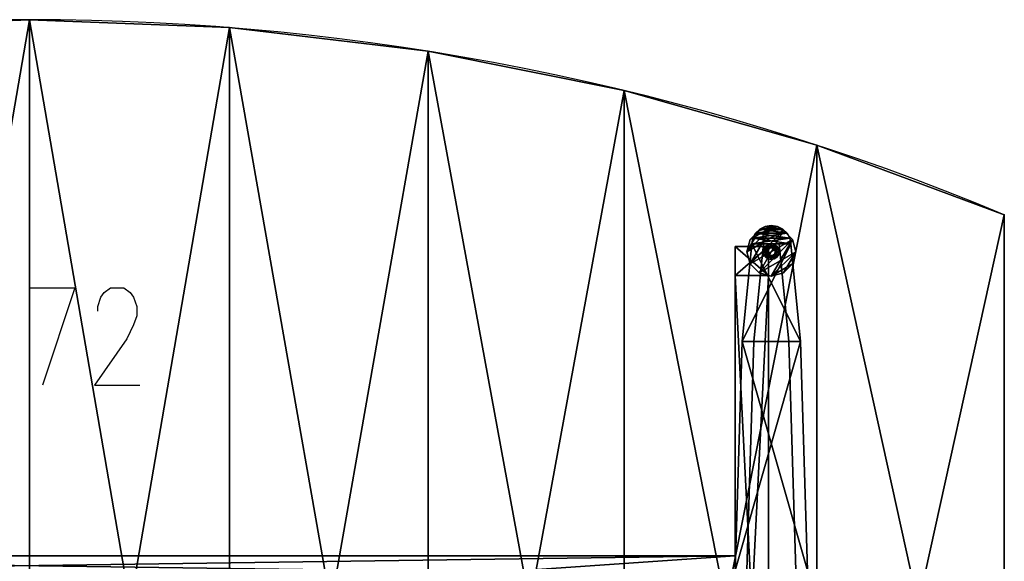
# Model space of a CAD drawing. Extents: x 0 to 2, y -1.07 to 0.27.
# Tile 4 of 4: x 0.99 to 2, y -0.36 to 0.2. Entities that reach past the tile are written whole.
import ezdxf

# ---------------------------------------------------------------- set-up
doc = ezdxf.new("R2010")
doc.units = 0
for name, color, linetype in [('ASCP2D', 1, 'CONTINUOUS'), ('ASCP3D_ANY', 1, 'CONTINUOUS'), ('ASCP3D_TI__AKZENT_2D', 1, 'CONTINUOUS'), ('ASCP3D_TI__GESTELL', 1, 'CONTINUOUS'), ('ASCP3D_TI__GLEITER', 1, 'CONTINUOUS'), ('ASCP3D_TI__KANTE_2D_2D', 1, 'CONTINUOUS'), ('ASCP3D_TI__PLATTE_2D', 1, 'CONTINUOUS'), ('DEFAULT', 7, 'CONTINUOUS'), ('SNAP', 7, 'CONTINUOUS')]:
    doc.layers.add(name, color=color, linetype=linetype)

# ---------------------------------------------------------------- blocks, each defined once
blk = doc.blocks.new('OB__000000')
at = {"layer": 'ASCP3D_TI__GLEITER'}
mesh = blk.add_polyface(dxfattribs=at)
corners = [(0.004, 0, -0.015), (0.003464, 0.002, -0.015), (0.003464, 0.002), (0.004, 0), (0.002, 0.003464, -0.015), (0.002, 0.003464), (0, 0.004, -0.015), (0, 0.004), (-0.002, 0.003464, -0.015), (-0.002, 0.003464), (-0.003464, 0.002, -0.015), (-0.003464, 0.002), (-0.004, 0, -0.015), (-0.004, 0), (-0.003464, -0.002, -0.015), (-0.003464, -0.002), (-0.002, -0.003464, -0.015), (-0.002, -0.003464), (0, -0.004, -0.015), (0, -0.004), (0.002, -0.003464, -0.015), (0.002, -0.003464), (0.003464, -0.002, -0.015), (0.003464, -0.002), (0.025, 0, -0.018), (0.021651, 0.0125, -0.018), (0.021651, 0.0125, -0.015), (0.025, 0, -0.015), (0.0125, 0.021651, -0.018), (0.0125, 0.021651, -0.015), (0, 0.025, -0.018), (0, 0.025, -0.015), (-0.0125, 0.021651, -0.018), (-0.0125, 0.021651, -0.015), (-0.021651, 0.0125, -0.018), (-0.021651, 0.0125, -0.015), (-0.025, 0, -0.018), (-0.025, 0, -0.015), (-0.021651, -0.0125, -0.018), (-0.021651, -0.0125, -0.015), (-0.0125, -0.021651, -0.018), (-0.0125, -0.021651, -0.015), (0, -0.025, -0.018), (0, -0.025, -0.015), (0.0125, -0.021651, -0.018), (0.0125, -0.021651, -0.015), (0.021651, -0.0125, -0.018), (0.021651, -0.0125, -0.015)]
mesh.append_faces([[corners[k] for k in face] for face in [(0, 2, 3), (3, 1, 0), (1, 5, 2), (2, 4, 1), (4, 7, 5), (5, 6, 4), (6, 9, 7), (7, 8, 6), (8, 11, 9), (9, 10, 8), (10, 13, 11), (11, 12, 10), (12, 15, 13), (13, 14, 12), (14, 17, 15), (15, 16, 14), (16, 19, 17), (17, 18, 16), (18, 21, 19), (19, 20, 18), (20, 23, 21), (21, 22, 20), (22, 3, 23), (23, 0, 22), (24, 26, 27), (27, 25, 24), (25, 29, 26), (26, 28, 25), (28, 31, 29), (29, 30, 28), (30, 33, 31), (31, 32, 30), (32, 35, 33), (33, 34, 32), (34, 37, 35), (35, 36, 34), (36, 39, 37), (37, 38, 36), (38, 41, 39), (39, 40, 38), (40, 43, 41), (41, 42, 40), (42, 45, 43), (43, 44, 42), (44, 47, 45), (45, 46, 44), (46, 27, 47), (47, 24, 46)]], dxfattribs={"vtx0": -1, "color": 253})
mesh.append_faces([[corners[k] for k in face] for face in [(27, 45, 43), (43, 47, 27), (26, 43, 41), (41, 27, 26), (29, 41, 39), (39, 26, 29), (31, 35, 37), (37, 33, 31), (31, 39, 37), (37, 29, 31)]], dxfattribs={"vtx0": -1, "vtx2": -1, "color": 253})
mesh.append_faces([[corners[k] for k in face] for face in [(26, 27, 43), (41, 43, 27), (29, 26, 41), (39, 41, 26), (31, 29, 39), (37, 39, 29)]], dxfattribs={"vtx1": -1, "vtx2": -1, "color": 253})
mesh.append_faces([[corners[k] for k in face] for face in [(0, 1, 2), (3, 2, 1), (1, 4, 5), (2, 5, 4), (4, 6, 7), (5, 7, 6), (6, 8, 9), (7, 9, 8), (8, 10, 11), (9, 11, 10), (10, 12, 13), (11, 13, 12), (12, 14, 15), (13, 15, 14), (14, 16, 17), (15, 17, 16), (16, 18, 19), (17, 19, 18), (18, 20, 21), (19, 21, 20), (20, 22, 23), (21, 23, 22), (22, 0, 3), (23, 3, 0), (24, 25, 26), (27, 26, 25), (25, 28, 29), (26, 29, 28), (28, 30, 31), (29, 31, 30), (30, 32, 33), (31, 33, 32), (32, 34, 35), (33, 35, 34), (34, 36, 37), (35, 37, 36), (36, 38, 39), (37, 39, 38), (38, 40, 41), (39, 41, 40), (40, 42, 43), (41, 43, 42), (42, 44, 45), (43, 45, 44), (44, 46, 47), (45, 47, 46), (46, 24, 27), (47, 27, 24), (27, 47, 45), (43, 45, 47), (31, 33, 35), (37, 35, 33)]], dxfattribs={"vtx2": -1, "color": 253})
blk = doc.blocks.new('OB__000003')
at = {"layer": 'ASCP3D_TI__GLEITER'}
blk.add_blockref('OB__000000', (1.761, -0.038, 0.018), dxfattribs=at)
blk = doc.blocks.new('OB__000005')
at = {"layer": 'ASCP3D_TI__KANTE_2D_2D'}
mesh = blk.add_polyface(dxfattribs=at)
corners = [(2, 0, -0.025), (2, -0.8, -0.025), (2, -0.8), (2, 0), (0, 0, -0.025), (0, -0.8, -0.025), (0, -0.8), (0, 0), (0.192418, -0.871399, -0.025), (0.192418, -0.871399), (0.389869, -0.927398, -0.025), (0.389869, -0.927398), (0.591122, -0.967648, -0.025), (0.591122, -0.967648), (0.794922, -0.991899, -0.025), (0.794922, -0.991899), (1, -1, -0.025), (1, -1), (1.20508, -0.991899), (1.20508, -0.991899, -0.025), (1.40888, -0.967648, -0.025), (1.40888, -0.967648), (1.61013, -0.927398, -0.025), (1.61013, -0.927398), (1.80758, -0.871399, -0.025), (1.80758, -0.871399), (0.192418, 0.071399, -0.025), (0.192418, 0.071399), (0.389869, 0.127398, -0.025), (0.389869, 0.127398), (0.591122, 0.167648, -0.025), (0.591122, 0.167648), (0.794922, 0.191899, -0.025), (0.794922, 0.191899), (1, 0.2, -0.025), (1, 0.2), (1.20508, 0.191899, -0.025), (1.20508, 0.191899), (1.40888, 0.167648, -0.025), (1.40888, 0.167648), (1.61013, 0.127398, -0.025), (1.61013, 0.127398), (1.80758, 0.071399, -0.025), (1.80758, 0.071399)]
mesh.append_faces([[corners[k] for k in face] for face in [(0, 2, 3), (4, 6, 7), (8, 6, 9), (10, 9, 11), (12, 11, 13), (14, 13, 15), (16, 15, 17), (18, 16, 19), (20, 18, 21), (22, 21, 23), (24, 23, 25), (1, 25, 2), (26, 7, 27), (28, 27, 29), (30, 29, 31), (32, 31, 33), (34, 33, 35), (36, 35, 37), (38, 37, 39), (40, 39, 41), (42, 41, 43), (0, 43, 42)]], dxfattribs={"vtx0": -1, "color": 31})
mesh.append_faces([[corners[k] for k in face] for face in [(3, 2, 1), (3, 1, 0), (7, 6, 5), (7, 5, 4), (9, 6, 5), (9, 5, 8), (11, 9, 8), (11, 8, 10), (13, 11, 10), (13, 10, 12), (15, 13, 12), (15, 12, 14), (17, 15, 14), (17, 14, 16), (19, 16, 17), (19, 17, 18), (21, 18, 19), (21, 19, 20), (23, 21, 20), (23, 20, 22), (25, 23, 22), (25, 22, 24), (2, 25, 24), (2, 24, 1), (27, 7, 4), (27, 4, 26), (29, 27, 26), (29, 26, 28), (31, 29, 28), (31, 28, 30), (33, 31, 30), (33, 30, 32), (35, 33, 32), (35, 32, 34), (37, 35, 34), (37, 34, 36), (39, 37, 36), (39, 36, 38), (41, 39, 38), (41, 38, 40), (43, 41, 40), (43, 40, 42), (42, 43, 3), (42, 3, 0)]], dxfattribs={"vtx0": -1, "vtx1": -1, "vtx2": -1, "color": 31})
mesh.append_faces([[corners[k] for k in face] for face in [(0, 1, 2), (4, 5, 6), (8, 5, 6), (10, 8, 9), (12, 10, 11), (14, 12, 13), (16, 14, 15), (18, 17, 16), (20, 19, 18), (22, 20, 21), (24, 22, 23), (1, 24, 25), (26, 4, 7), (28, 26, 27), (30, 28, 29), (32, 30, 31), (34, 32, 33), (36, 34, 35), (38, 36, 37), (40, 38, 39), (42, 40, 41), (0, 3, 43)]], dxfattribs={"vtx2": -1, "color": 31})
blk = doc.blocks.new('OB__000006')
at = {"layer": 'ASCP3D_TI__KANTE_2D_2D'}
blk.add_blockref('OB__000005', (0, 0, 0.72), dxfattribs=at)
blk = doc.blocks.new('OB__000007')
at = {"layer": 'ASCP3D_TI__GESTELL'}
mesh = blk.add_polyface(dxfattribs=at)
corners = [(-0.02, -0.018794, 0.01084), (0.019021, -0.012986, 0.008727), (-0.019021, -0.012986, 0.008727), (0.02, -0.018794, 0.01084), (0, -0.018794, 0.00004), (-0.003061, -0.019403, 0.00004), (-0.003061, -0.019403, 0.01004), (0, -0.018794, 0.01004), (-0.005657, -0.021137, 0.00004), (-0.005657, -0.021137, 0.01004), (-0.02, -0.018794, 0.00684), (-0.019021, -0.012986, 0.004727), (-0.01618, -0.007747, 0.00282), (-0.01618, -0.007747, 0.00682), (-0.011756, -0.003589, 0.001306), (-0.011756, -0.003589, 0.005306), (-0.00618, -0.00092, 0.000335), (-0.00618, -0.00092, 0.004335), (0, 0), (0, 0, 0.004), (-0.001531, -0.023098, 0.00004), (-0.002828, -0.023965, 0.00004), (0.01618, -0.007747, 0.00682), (0.011756, -0.003589, 0.005306), (0.00618, -0.00092, 0.004335), (-0.001531, -0.023098, 0.01004), (-0.002828, -0.023965, 0.01004), (0, -0.022794, 0.01004)]
mesh.append_faces([[corners[k] for k in face] for face in [(4, 6, 7), (7, 5, 4), (5, 9, 6), (6, 8, 5), (10, 2, 0), (0, 11, 10), (11, 13, 2), (2, 12, 11), (12, 15, 13), (13, 14, 12), (14, 17, 15), (15, 16, 14), (16, 19, 17), (17, 18, 16)]], dxfattribs={"vtx0": -1, "color": 252})
mesh.append_faces([[corners[k] for k in face] for face in [(0, 1, 2), (2, 3, 0), (6, 27, 7), (7, 25, 6)]], dxfattribs={"vtx0": -1, "vtx1": -1, "color": 252})
mesh.append_faces([[corners[k] for k in face] for face in [(21, 5, 8), (22, 15, 13), (23, 17, 15), (24, 17, 17), (17, 19, 24), (1, 13, 2), (26, 6, 9), (6, 25, 27), (7, 27, 25)]], dxfattribs={"vtx0": -1, "vtx2": -1, "color": 252})
mesh.append_faces([[corners[k] for k in face] for face in [(8, 5, 20), (13, 15, 23), (15, 17, 24), (2, 13, 22), (9, 6, 25)]], dxfattribs={"vtx1": -1, "vtx2": -1, "color": 252})
mesh.append_faces([[corners[k] for k in face] for face in [(4, 5, 6), (7, 6, 5), (5, 8, 9), (6, 9, 8), (10, 11, 2), (0, 2, 11), (11, 12, 13), (2, 13, 12), (12, 14, 15), (13, 15, 14), (14, 16, 17), (15, 17, 16), (16, 18, 19), (17, 19, 18), (24, 19, 17), (17, 17, 19)]], dxfattribs={"vtx2": -1, "color": 252})
mesh = blk.add_polyface(dxfattribs=at)
corners = [(-0.02, -0.018794, 0.01084), (0.02, -0.018794, 0.01084), (0.019021, -0.012986, 0.008727), (-0.019021, -0.012986, 0.008727), (0.005657, -0.021137, 0.00004), (0.003061, -0.019403, 0.00004), (0.003061, -0.019403, 0.01004), (0.005657, -0.021137, 0.01004), (0, -0.018794, 0.00004), (0, -0.018794, 0.01004), (0, 0), (0.00618, -0.00092, 0.000335), (0.00618, -0.00092, 0.004335), (0, 0, 0.004), (0.011756, -0.003589, 0.001306), (0.011756, -0.003589, 0.005306), (0.01618, -0.007747, 0.00282), (0.01618, -0.007747, 0.00682), (0.019021, -0.012986, 0.004727), (0.02, -0.018794, 0.00684), (0.001531, -0.023098, 0.00004), (0, -0.022794, 0.00004), (0.002828, -0.023965, 0.00004), (-0.011756, -0.003589, 0.005306), (-0.01618, -0.007747, 0.00682), (-0.00618, -0.00092, 0.004335), (0.002828, -0.023965, 0.01004), (0.001531, -0.023098, 0.01004), (0, -0.022794, 0.01004)]
mesh.append_faces([[corners[k] for k in face] for face in [(4, 6, 7), (7, 5, 4), (5, 9, 6), (6, 8, 5), (10, 12, 13), (13, 11, 10), (11, 15, 12), (12, 14, 11), (14, 17, 15), (15, 16, 14), (16, 2, 17), (17, 18, 16), (18, 1, 2), (2, 19, 18)]], dxfattribs={"vtx0": -1, "color": 252})
mesh.append_faces([[corners[k] for k in face] for face in [(0, 1, 2), (3, 2, 1), (8, 20, 21), (21, 5, 8), (20, 4, 5), (24, 15, 17), (23, 12, 15), (3, 17, 2), (27, 7, 6), (9, 27, 28), (28, 6, 9)]], dxfattribs={"vtx0": -1, "vtx2": -1, "color": 252})
mesh.append_faces([[corners[k] for k in face] for face in [(8, 5, 20), (21, 20, 5), (5, 4, 22), (17, 15, 23), (15, 12, 25), (2, 17, 24), (6, 7, 26), (9, 6, 27), (28, 27, 6)]], dxfattribs={"vtx1": -1, "vtx2": -1, "color": 252})
mesh.append_faces([[corners[k] for k in face] for face in [(4, 5, 6), (7, 6, 5), (5, 8, 9), (6, 9, 8), (10, 11, 12), (13, 12, 11), (11, 14, 15), (12, 15, 14), (14, 16, 17), (15, 17, 16), (16, 18, 2), (17, 2, 18), (18, 19, 1), (2, 1, 19)]], dxfattribs={"vtx2": -1, "color": 252})
mesh = blk.add_polyface(dxfattribs=at)
corners = [(0.008, -0.018794, 0.00684), (0.008, -0.018794, 0.00004), (0.018, -0.118794, 0.010672), (0.018, -0.118794, 0.02534), (-0.008, -0.018794, 0.00684), (-0.008, -0.018794, 0.00004), (-0.018, -0.118794, 0.010672), (-0.018, -0.118794, 0.02534), (-0.02, -0.018794, 0.01084), (0.02, -0.018794, 0.01084), (0.03, -0.118794, 0.02934), (-0.03, -0.118794, 0.02934), (0.02, -0.018794, 0.00684), (0.03, -0.118794, 0.02534), (-0.02, -0.018794, 0.00684), (-0.03, -0.118794, 0.02534), (0.025, -0.353794, 0.016388), (0.025, -0.353794, 0.04484), (-0.025, -0.353794, 0.04484), (-0.025, -0.353794, 0.016388), (0.037, -0.353794, 0.04884), (0.037, -0.353794, 0.04484), (-0.037, -0.353794, 0.04484), (-0.037, -0.353794, 0.04884), (-0.038665, -0.365397, 0.04884), (-0.038665, -0.365397, 0.04484), (0.038665, -0.365397, 0.04884), (0.038665, -0.365397, 0.04484)]
mesh.append_faces([[corners[k] for k in face] for face in [(3, 1, 0), (7, 5, 4), (11, 9, 8), (12, 10, 13), (13, 9, 12), (14, 11, 8), (8, 15, 14), (10, 21, 13), (13, 20, 10), (11, 22, 23), (23, 15, 11), (22, 24, 23), (23, 25, 22), (21, 26, 20), (20, 27, 21), (27, 22, 21), (26, 23, 20)]], dxfattribs={"vtx0": -1, "color": 252})
mesh.append_faces([[corners[k] for k in face] for face in [(0, 2, 3), (4, 6, 7), (8, 10, 11), (3, 16, 17), (17, 2, 3)]], dxfattribs={"vtx0": -1, "vtx1": -1, "color": 252})
mesh.append_faces([[corners[k] for k in face] for face in [(3, 2, 1), (7, 6, 5), (11, 10, 9), (3, 2, 16), (17, 16, 2), (7, 19, 6), (6, 18, 7), (10, 23, 11), (11, 20, 10)]], dxfattribs={"vtx0": -1, "vtx2": -1, "color": 252})
mesh.append_faces([[corners[k] for k in face] for face in [(7, 18, 19), (6, 19, 18)]], dxfattribs={"vtx1": -1, "vtx2": -1, "color": 252})
mesh.append_faces([[corners[k] for k in face] for face in [(0, 1, 2), (4, 5, 6), (8, 9, 10), (12, 9, 10), (13, 10, 9), (14, 15, 11), (8, 11, 15), (10, 20, 21), (13, 21, 20), (11, 15, 22), (23, 22, 15), (10, 20, 23), (11, 23, 20), (21, 22, 25), (20, 23, 24)]], dxfattribs={"vtx2": -1, "color": 252})
mesh = blk.add_polyface(dxfattribs=at)
corners = [(-0.005657, -0.021137, 0.00004), (-0.007391, -0.023732, 0.00004), (-0.007391, -0.023732, 0.01004), (-0.005657, -0.021137, 0.01004), (-0.008, -0.026794, 0.00004), (-0.008, -0.026794, 0.01004), (-0.007391, -0.029855, 0.01004), (-0.007391, -0.029855, 0.00004), (0, -0.022794, 0.01004), (-0.001531, -0.023098, 0.01004), (-0.001531, -0.023098, 0.00004), (0, -0.022794, 0.00004), (-0.002828, -0.023965, 0.01004), (-0.002828, -0.023965, 0.00004), (-0.003696, -0.025263, 0.01004), (-0.003696, -0.025263, 0.00004), (-0.004, -0.026794, 0.01004), (-0.004, -0.026794, 0.00004), (-0.003696, -0.028325, 0.00004), (-0.003696, -0.028325, 0.01004), (-0.003061, -0.019403, 0.00004), (-0.003061, -0.019403, 0.01004)]
mesh.append_faces([[corners[k] for k in face] for face in [(0, 2, 3), (3, 1, 0), (1, 5, 2), (2, 4, 1), (4, 6, 5), (5, 7, 4), (8, 10, 11), (11, 9, 8), (9, 13, 10), (10, 12, 9), (12, 15, 13), (13, 14, 12), (14, 17, 15), (15, 16, 14), (16, 18, 17), (17, 19, 16)]], dxfattribs={"vtx0": -1, "color": 252})
mesh.append_faces([[corners[k] for k in face] for face in [(1, 13, 15), (15, 0, 1), (0, 10, 13), (5, 14, 16), (16, 2, 5), (2, 12, 14), (14, 3, 2), (3, 9, 12)]], dxfattribs={"vtx0": -1, "vtx2": -1, "color": 252})
mesh.append_faces([[corners[k] for k in face] for face in [(7, 4, 17), (18, 17, 4), (1, 0, 13), (15, 13, 0), (13, 10, 20), (6, 5, 16), (19, 16, 5), (5, 2, 14), (16, 14, 2), (2, 3, 12), (14, 12, 3), (12, 9, 21)]], dxfattribs={"vtx1": -1, "vtx2": -1, "color": 252})
mesh.append_faces([[corners[k] for k in face] for face in [(0, 1, 2), (3, 2, 1), (1, 4, 5), (2, 5, 4), (8, 9, 10), (11, 10, 9), (9, 12, 13), (10, 13, 12), (12, 14, 15), (13, 15, 14), (14, 16, 17), (15, 17, 16)]], dxfattribs={"vtx2": -1, "color": 252})
mesh = blk.add_polyface(dxfattribs=at)
corners = [(0.008, -0.026794, 0.00004), (0.007391, -0.023732, 0.00004), (0.007391, -0.023732, 0.01004), (0.008, -0.026794, 0.01004), (0.005657, -0.021137, 0.00004), (0.005657, -0.021137, 0.01004), (0.007391, -0.029855, 0.00004), (0.007391, -0.029855, 0.01004), (0.004, -0.026794, 0.01004), (0.003696, -0.025263, 0.01004), (0.003696, -0.025263, 0.00004), (0.004, -0.026794, 0.00004), (0.002828, -0.023965, 0.01004), (0.002828, -0.023965, 0.00004), (0.001531, -0.023098, 0.01004), (0.001531, -0.023098, 0.00004), (0, -0.022794, 0.01004), (0, -0.022794, 0.00004), (0.003696, -0.028325, 0.01004), (0.003696, -0.028325, 0.00004), (0.003061, -0.019403, 0.00004), (0.003061, -0.019403, 0.01004)]
mesh.append_faces([[corners[k] for k in face] for face in [(0, 2, 3), (3, 1, 0), (1, 5, 2), (2, 4, 1), (8, 10, 11), (11, 9, 8), (9, 13, 10), (10, 12, 9), (12, 15, 13), (13, 14, 12), (14, 17, 15), (15, 16, 14), (18, 11, 19), (19, 8, 18)]], dxfattribs={"vtx0": -1, "color": 252})
mesh.append_faces([[corners[k] for k in face] for face in [(20, 13, 15), (1, 11, 10), (10, 0, 1), (21, 12, 14), (5, 9, 12), (12, 2, 5), (2, 8, 9), (9, 3, 2), (3, 18, 8), (8, 7, 3)]], dxfattribs={"vtx0": -1, "vtx2": -1, "color": 252})
mesh.append_faces([[corners[k] for k in face] for face in [(15, 13, 4), (1, 0, 11), (10, 11, 0), (14, 12, 5), (5, 2, 9), (12, 9, 2), (2, 3, 8), (9, 8, 3)]], dxfattribs={"vtx1": -1, "vtx2": -1, "color": 252})
mesh.append_faces([[corners[k] for k in face] for face in [(0, 1, 2), (3, 2, 1), (1, 4, 5), (2, 5, 4), (6, 0, 3), (7, 3, 0), (8, 9, 10), (11, 10, 9), (9, 12, 13), (10, 13, 12), (12, 14, 15), (13, 15, 14), (14, 16, 17), (15, 17, 16), (18, 8, 11), (19, 11, 8)]], dxfattribs={"vtx2": -1, "color": 252})
mesh = blk.add_polyface(dxfattribs=at)
corners = [(-0.008, -0.026794, 0.00004), (-0.007391, -0.029855, 0.00004), (-0.007391, -0.029855, 0.01004), (-0.008, -0.026794, 0.01004), (-0.005657, -0.032451, 0.00004), (-0.005657, -0.032451, 0.01004), (-0.003061, -0.034185, 0.00004), (-0.003061, -0.034185, 0.01004), (0, -0.034794, 0.00004), (0, -0.034794, 0.01004), (-0.004, -0.026794, 0.01004), (-0.003696, -0.028325, 0.01004), (-0.003696, -0.028325, 0.00004), (-0.004, -0.026794, 0.00004), (-0.002828, -0.029622, 0.01004), (-0.002828, -0.029622, 0.00004), (-0.001531, -0.030489, 0.01004), (-0.001531, -0.030489, 0.00004), (0, -0.030794, 0.01004), (0, -0.030794, 0.00004)]
mesh.append_faces([[corners[k] for k in face] for face in [(1, 5, 2), (2, 4, 1), (4, 7, 5), (5, 6, 4), (6, 9, 7), (7, 8, 6), (11, 15, 12), (12, 14, 11), (14, 17, 15), (15, 16, 14), (16, 19, 17), (17, 18, 16)]], dxfattribs={"vtx0": -1, "color": 252})
mesh.append_faces([[corners[k] for k in face] for face in [(6, 15, 17), (17, 4, 6), (1, 13, 12), (12, 0, 1), (9, 16, 18), (18, 7, 9), (2, 10, 11), (11, 3, 2), (5, 11, 14), (14, 2, 5), (7, 14, 16), (16, 5, 7)]], dxfattribs={"vtx0": -1, "vtx2": -1, "color": 252})
mesh.append_faces([[corners[k] for k in face] for face in [(6, 4, 15), (17, 15, 4), (9, 7, 16), (18, 16, 7), (5, 2, 11), (14, 11, 2), (7, 5, 14), (16, 14, 5)]], dxfattribs={"vtx1": -1, "vtx2": -1, "color": 252})
mesh.append_faces([[corners[k] for k in face] for face in [(0, 1, 2), (3, 2, 1), (1, 4, 5), (2, 5, 4), (4, 6, 7), (5, 7, 6), (6, 8, 9), (7, 9, 8), (10, 11, 12), (13, 12, 11), (11, 14, 15), (12, 15, 14), (14, 16, 17), (15, 17, 16), (16, 18, 19), (17, 19, 18)]], dxfattribs={"vtx2": -1, "color": 252})
mesh = blk.add_polyface(dxfattribs=at)
corners = [(0, -0.034794, 0.00004), (0.003061, -0.034185, 0.00004), (0.003061, -0.034185, 0.01004), (0, -0.034794, 0.01004), (0.005657, -0.032451, 0.00004), (0.005657, -0.032451, 0.01004), (0.007391, -0.029855, 0.00004), (0.007391, -0.029855, 0.01004), (0.008, -0.026794, 0.01004), (0.008, -0.026794, 0.00004), (0, -0.030794, 0.01004), (0.001531, -0.030489, 0.01004), (0.001531, -0.030489, 0.00004), (0, -0.030794, 0.00004), (0.002828, -0.029622, 0.01004), (0.002828, -0.029622, 0.00004), (0.003696, -0.028325, 0.01004), (0.003696, -0.028325, 0.00004), (0.004, -0.026794, 0.01004)]
mesh.append_faces([[corners[k] for k in face] for face in [(0, 2, 3), (3, 1, 0), (1, 5, 2), (2, 4, 1), (4, 7, 5), (5, 6, 4), (6, 8, 7), (7, 9, 6), (10, 12, 13), (13, 11, 10), (11, 15, 12), (12, 14, 11), (14, 17, 15), (15, 16, 14)]], dxfattribs={"vtx0": -1, "color": 252})
mesh.append_faces([[corners[k] for k in face] for face in [(1, 13, 12), (12, 0, 1), (6, 15, 17), (17, 4, 6), (2, 10, 11), (11, 3, 2), (7, 14, 16), (16, 5, 7), (5, 11, 14), (14, 2, 5)]], dxfattribs={"vtx0": -1, "vtx2": -1, "color": 252})
mesh.append_faces([[corners[k] for k in face] for face in [(1, 0, 13), (12, 13, 0), (6, 4, 15), (17, 15, 4), (2, 3, 10), (11, 10, 3), (8, 7, 16), (18, 16, 7), (7, 5, 14), (16, 14, 5), (5, 2, 11), (14, 11, 2)]], dxfattribs={"vtx1": -1, "vtx2": -1, "color": 252})
mesh.append_faces([[corners[k] for k in face] for face in [(0, 1, 2), (3, 2, 1), (1, 4, 5), (2, 5, 4), (4, 6, 7), (5, 7, 6), (10, 11, 12), (13, 12, 11), (11, 14, 15), (12, 15, 14), (14, 16, 17), (15, 17, 16)]], dxfattribs={"vtx2": -1, "color": 252})
blk = doc.blocks.new('OB__000009')
at = {"layer": 'ASCP3D_TI__GESTELL'}
blk.add_blockref('OB__000007', (1.761, -0.0112, 0.0132), dxfattribs=at)
blk = doc.blocks.new('OB__000010')
at = {"layer": 'ASCP3D_TI__GESTELL'}
mesh = blk.add_polyface(dxfattribs=at)
corners = [(0.034, -0.3875, -0.034), (1.488, -0.3875, -0.034), (1.488, -0.3875), (0.034, -0.3875), (0.034, -0.2875, -0.034), (1.488, -0.2875, -0.034), (1.488, -0.2875), (0.034, -0.2875), (0.034, 0), (0.034, 0, -0.034), (0.034, -0.675, -0.034), (0.034, -0.675), (0, 0), (0, 0, -0.034), (0, -0.675, -0.034), (0, -0.675), (1.488, 0), (1.488, 0, -0.034), (1.488, -0.675, -0.034), (1.488, -0.675), (1.522, 0), (1.522, 0, -0.034), (1.522, -0.675, -0.034), (1.522, -0.675), (1.488, -0.3075), (0.034, -0.3075), (0.034, -0.3675), (1.488, -0.3675), (0.104, -0.3075), (1.418, -0.3075), (1.418, -0.3675), (0.104, -0.3675)]
mesh.append_faces([[corners[k] for k in face] for face in [(0, 2, 3), (3, 1, 0), (4, 6, 7), (7, 5, 4), (8, 10, 11), (11, 9, 8), (12, 14, 15), (15, 13, 12), (16, 18, 19), (19, 17, 16), (20, 22, 23), (23, 21, 20), (4, 1, 5), (5, 0, 4), (13, 10, 14), (14, 9, 13), (17, 22, 18), (18, 21, 17), (7, 24, 25), (25, 6, 7), (26, 2, 3), (3, 27, 26), (12, 11, 15), (15, 8, 12), (16, 23, 19), (19, 20, 16)]], dxfattribs={"vtx0": -1, "color": 252})
mesh.append_faces([[corners[k] for k in face] for face in [(28, 30, 31), (31, 29, 28)]], dxfattribs={"vtx0": -1, "vtx1": -1, "color": 252})
mesh.append_faces([[corners[k] for k in face] for face in [(28, 29, 30), (31, 30, 29)]], dxfattribs={"vtx0": -1, "vtx2": -1, "color": 252})
mesh.append_faces([[corners[k] for k in face] for face in [(0, 1, 2), (3, 2, 1), (4, 5, 6), (7, 6, 5), (8, 9, 10), (11, 10, 9), (12, 13, 14), (15, 14, 13), (16, 17, 18), (19, 18, 17), (20, 21, 22), (23, 22, 21), (4, 0, 1), (5, 1, 0), (13, 9, 10), (14, 10, 9), (17, 21, 22), (18, 22, 21), (7, 6, 24), (25, 24, 6), (26, 27, 2), (3, 2, 27), (12, 8, 11), (15, 11, 8), (16, 20, 23), (19, 23, 20)]], dxfattribs={"vtx2": -1, "color": 252})
blk = doc.blocks.new('OB__000011')
at = {"layer": 'ASCP3D_TI__GESTELL'}
blk.add_blockref('OB__000010', (0.236, -0.0625, 0.695), dxfattribs=at)
blk = doc.blocks.new('OB__000015')
at = {"layer": 'ASCP3D_TI__AKZENT_2D'}
mesh = blk.add_polyface(dxfattribs=at)
corners = [(0, 0), (0.034, 0), (0.034, 0, -0.034), (0, 0, -0.034), (0.034, 0.03), (0, 0.03)]
mesh.append_faces([[corners[k] for k in face] for face in [(0, 2, 3), (4, 3, 2), (4, 1, 1), (3, 5, 5), (5, 1, 4)]], dxfattribs={"vtx0": -1, "color": 18})
mesh.append_faces([[corners[k] for k in face] for face in [(3, 2, 1), (3, 1, 0), (2, 3, 5), (2, 5, 4), (1, 1, 2), (1, 2, 4), (5, 5, 0), (5, 0, 3), (4, 1, 0), (4, 0, 5)]], dxfattribs={"vtx0": -1, "vtx1": -1, "vtx2": -1, "color": 18})
mesh.append_faces([[corners[k] for k in face] for face in [(0, 1, 2), (4, 5, 3), (4, 2, 1), (3, 0, 5), (5, 0, 1)]], dxfattribs={"vtx2": -1, "color": 18})
blk = doc.blocks.new('OB__000018')
at = {"layer": 'ASCP3D_TI__AKZENT_2D'}
blk.add_blockref('OB__000015', (1.724, -0.0625, 0.695), dxfattribs=at)
blk = doc.blocks.new('OB__000020')
at = {"layer": 'ASCP3D_TI__PLATTE_2D'}
mesh = blk.add_polyface(dxfattribs=at)
corners = [(0.794922, 0.191899, -0.025), (1, 0.2, -0.025), (1, -1, -0.025), (0.794922, -0.991899, -0.025), (0.591122, 0.167648, -0.025), (0.591122, -0.967648, -0.025), (0, 0, -0.025), (0.192418, 0.071399, -0.025), (0.192418, -0.871399, -0.025), (0, -0.8, -0.025), (0.389869, 0.127398, -0.025), (0.389869, -0.927398, -0.025), (1.20508, 0.191899, -0.025), (1.20508, -0.991899, -0.025), (1.40888, 0.167648, -0.025), (1.40888, -0.967648, -0.025), (2, 0, -0.025), (1.80758, 0.071399, -0.025), (1.80758, -0.871399, -0.025), (2, -0.8, -0.025), (1.61013, 0.127398, -0.025), (1.61013, -0.927398, -0.025), (0.794922, 0.191899), (1, 0.2), (1, -1), (0.794922, -0.991899), (0.389869, 0.127398), (0.591122, 0.167648), (0.591122, -0.967648), (0.389869, -0.927398), (0.192418, 0.071399), (0.192418, -0.871399), (0, 0), (0, -0.8), (1.80758, 0.071399), (1.61013, 0.127398), (1.61013, -0.927398), (1.80758, -0.871399), (1.40888, 0.167648), (1.40888, -0.967648), (2, 0), (2, -0.8), (1.20508, 0.191899), (1.20508, -0.991899)]
mesh.append_faces([[corners[k] for k in face] for face in [(6, 8, 9), (9, 7, 6), (16, 18, 19), (19, 17, 16), (32, 31, 33), (33, 30, 32), (40, 37, 41), (41, 34, 40)]], dxfattribs={"vtx0": -1, "color": 31})
mesh.append_faces([[corners[k] for k in face] for face in [(0, 2, 3), (3, 1, 0), (4, 3, 5), (5, 0, 4), (7, 11, 8), (8, 10, 7), (10, 5, 11), (11, 4, 10), (12, 2, 13), (13, 1, 12), (14, 13, 15), (15, 12, 14), (20, 15, 21), (21, 14, 20), (17, 21, 18), (18, 20, 17), (22, 24, 25), (25, 23, 22), (26, 28, 29), (29, 27, 26), (30, 29, 31), (31, 26, 30), (27, 25, 28), (28, 22, 27), (34, 36, 37), (37, 35, 34), (35, 39, 36), (36, 38, 35), (38, 43, 39), (39, 42, 38), (42, 24, 43), (43, 23, 42)]], dxfattribs={"vtx0": -1, "vtx2": -1, "color": 31})
mesh.append_faces([[corners[k] for k in face] for face in [(0, 1, 2), (3, 2, 1), (4, 0, 3), (5, 3, 0), (6, 7, 8), (9, 8, 7), (7, 10, 11), (8, 11, 10), (10, 4, 5), (11, 5, 4), (12, 1, 2), (13, 2, 1), (14, 12, 13), (15, 13, 12), (16, 17, 18), (19, 18, 17), (20, 14, 15), (21, 15, 14), (17, 20, 21), (18, 21, 20), (22, 23, 24), (25, 24, 23), (26, 27, 28), (29, 28, 27), (30, 26, 29), (31, 29, 26), (32, 30, 31), (33, 31, 30), (27, 22, 25), (28, 25, 22), (34, 35, 36), (37, 36, 35), (35, 38, 39), (36, 39, 38), (40, 34, 37), (41, 37, 34), (38, 42, 43), (39, 43, 42), (42, 23, 24), (43, 24, 23)]], dxfattribs={"vtx1": -1, "vtx2": -1, "color": 31})
blk = doc.blocks.new('OB__000021')
at = {"layer": 'ASCP3D_TI__PLATTE_2D'}
blk.add_blockref('OB__000020', (0, 0, 0.72), dxfattribs=at)
blk = doc.blocks.new('ASCP3D_BT20R______XXXXXXX000022')
at = {"layer": 'ASCP3D_TI__AKZENT_2D'}
blk.add_blockref('OB__000018', (0, 0), dxfattribs=at)
at = {"layer": 'ASCP3D_TI__GESTELL'}
for name in ['OB__000009', 'OB__000011']:
    blk.add_blockref(name, (0, 0), dxfattribs=at)
at = {"layer": 'ASCP3D_TI__GLEITER'}
blk.add_blockref('OB__000003', (0, 0), dxfattribs=at)
at = {"layer": 'ASCP3D_TI__KANTE_2D_2D'}
blk.add_blockref('OB__000006', (0, 0), dxfattribs=at)
at = {"layer": 'ASCP3D_TI__PLATTE_2D'}
blk.add_blockref('OB__000021', (0, 0), dxfattribs=at)
blk = doc.blocks.new('ASCP3D__000039')
at = {"layer": 'ASCP3D_ANY'}
blk.add_blockref('ASCP3D_BT20R______XXXXXXX000022', (0, 0), dxfattribs=at)
blk = doc.blocks.new('ASCP2D_BT20R______XXXXXXX000040')
at = {"layer": 'DEFAULT', "linetype": 'Continuous'}
blk.add_line((2, -0.8), (2, 0), dxfattribs=at)
at = {"layer": 'DEFAULT', "color": 92}
for points in [[(1, -0.075), (1.0467, -0.075)], [(1.0467, -0.075), (1.0133, -0.175)], [(1.07, -0.0988), (1.07, -0.094), (1.0733, -0.0845), (1.0767, -0.0798), (1.0833, -0.075), (1.0967, -0.075), (1.1033, -0.0798), (1.1067, -0.0845), (1.11, -0.094), (1.11, -0.1036), (1.1067, -0.1131), (1.1, -0.1274), (1.0667, -0.175), (1.1133, -0.175)]]:
    blk.add_lwpolyline(points, dxfattribs=at)
at = {"layer": 'DEFAULT', "linetype": 'Continuous'}
blk.add_arc((1, -2.4), 2.6, 67.3801, 112.62, dxfattribs=at)
at = {"layer": 'SNAP'}
blk.add_point((2, 0), dxfattribs=at)
blk = doc.blocks.new('ASCP2D__000041')
at = {"layer": 'ASCP2D'}
blk.add_blockref('ASCP2D_BT20R______XXXXXXX000040', (0, 0), dxfattribs=at)

msp = doc.modelspace()

# ---------------------------------------------------------------- block references
at = {"layer": 'ASCP2D'}
for name in ['ASCP2D_BT20R______XXXXXXX000040', 'ASCP2D__000041']:
    msp.add_blockref(name, (0, 0), dxfattribs=at)
at = {"layer": 'ASCP3D_ANY'}
for name in ['ASCP3D_BT20R______XXXXXXX000022', 'ASCP3D__000039']:
    msp.add_blockref(name, (0, 0), dxfattribs=at)

doc.saveas('drawing.dxf')
